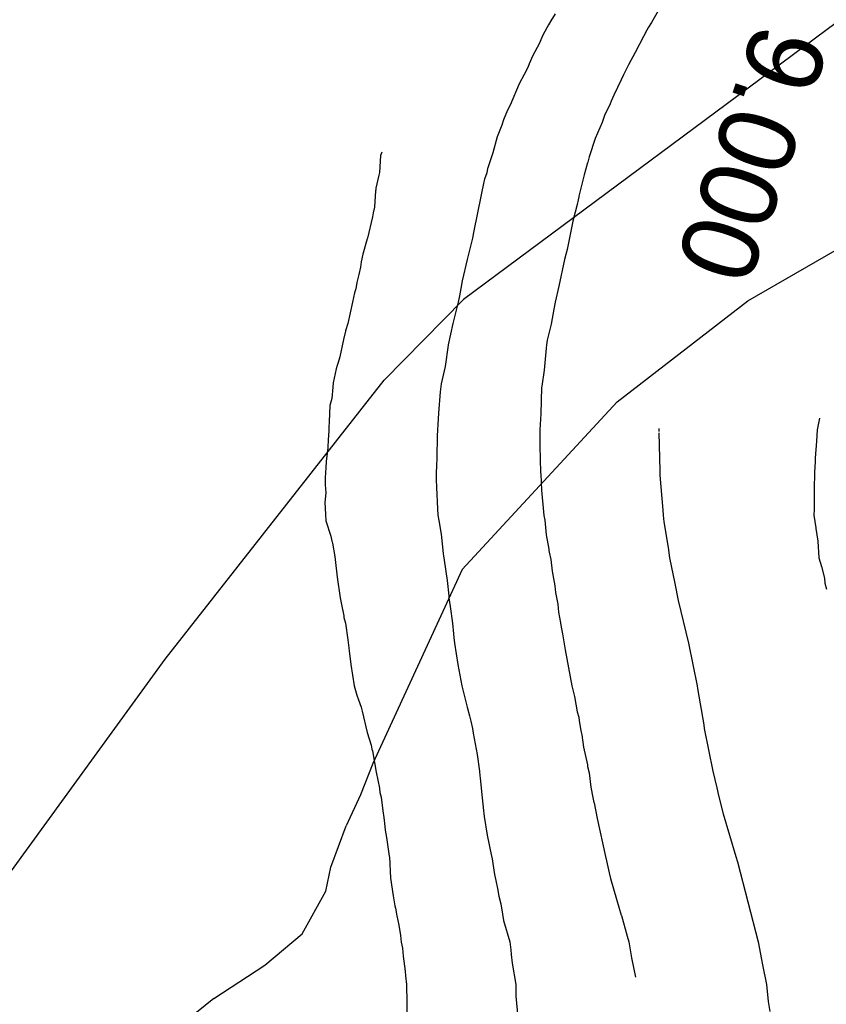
# Model space of a CAD drawing. Extents: x 158343 to 162498, y 431347 to 434500.
# Tile 183 of 220: x 159509 to 159528, y 434119 to 434142. Entities that reach past the tile are written whole.
import ezdxf

# ---------------------------------------------------------------- set-up
doc = ezdxf.new("R2010")
doc.units = 0
doc.header["$LTSCALE"] = 10
doc.header["$MEASUREMENT"] = 0
for name, color, linetype in [('000_arcering', 8, 'CONTINUOUS'), ('33_trappen en balustraden', 252, 'CONTINUOUS'), ('def. con-hoogtelijn (index)', 8, 'CONTINUOUS')]:
    doc.layers.add(name, color=color, linetype=linetype)
doc.styles.add('Style-WORKING', font='WORKING.shx')

# ---------------------------------------------------------------- blocks, each defined once
blk = doc.blocks.new('bestaande hoogtelijnen')
at = {"layer": 'def. con-hoogtelijn (index)'}
for p, q in [((-143.776, 76.199), (-144.133, 75.574)), ((-143.776, 76.199), (-144.133, 75.574)), ((-146.392, 75.773), (-146.489, 75.615)), ((-146.392, 75.773), (-146.489, 75.615)), ((-146.392, 75.773), (-146.489, 75.615)), ((-146.543, 75.519), (-146.667, 75.293)), ((-146.543, 75.519), (-146.667, 75.293)), ((-146.543, 75.519), (-146.667, 75.293)), ((-146.489, 75.615), (-146.543, 75.519)), ((-146.489, 75.615), (-146.543, 75.519)), ((-146.489, 75.615), (-146.543, 75.519)), ((-144.133, 75.574), (-144.199, 75.46)), ((-144.133, 75.574), (-144.199, 75.46)), ((-146.667, 75.293), (-146.698, 75.225)), ((-146.667, 75.293), (-146.698, 75.225)), ((-146.667, 75.293), (-146.698, 75.225)), ((-144.239, 75.394), (-144.322, 75.242)), ((-144.239, 75.394), (-144.322, 75.242)), ((-144.199, 75.46), (-144.239, 75.394)), ((-144.199, 75.46), (-144.239, 75.394)), ((-146.766, 75.072), (-146.911, 74.797)), ((-146.766, 75.072), (-146.911, 74.797)), ((-146.766, 75.072), (-146.911, 74.797)), ((-146.698, 75.225), (-146.766, 75.072)), ((-146.698, 75.225), (-146.766, 75.072)), ((-146.698, 75.225), (-146.766, 75.072)), ((-144.322, 75.242), (-144.516, 74.867)), ((-144.322, 75.242), (-144.516, 74.867)), ((-146.911, 74.797), (-146.995, 74.603)), ((-146.911, 74.797), (-146.995, 74.603)), ((-146.911, 74.797), (-146.995, 74.603)), ((-144.516, 74.867), (-144.667, 74.583)), ((-144.516, 74.867), (-144.667, 74.583)), ((-146.995, 74.603), (-147.033, 74.519)), ((-146.995, 74.603), (-147.033, 74.519)), ((-146.995, 74.603), (-147.033, 74.519)), ((-144.667, 74.583), (-144.732, 74.458)), ((-144.667, 74.583), (-144.732, 74.458)), ((-147.114, 74.353), (-147.231, 74.135)), ((-147.114, 74.353), (-147.231, 74.135)), ((-147.114, 74.353), (-147.231, 74.135)), ((-147.033, 74.519), (-147.114, 74.353)), ((-147.033, 74.519), (-147.114, 74.353)), ((-147.033, 74.519), (-147.114, 74.353)), ((-144.788, 74.343), (-144.839, 74.228)), ((-144.788, 74.343), (-144.839, 74.228)), ((-144.756, 74.408), (-144.788, 74.343)), ((-144.756, 74.408), (-144.788, 74.343)), ((-144.732, 74.458), (-144.756, 74.408)), ((-144.732, 74.458), (-144.756, 74.408)), ((-147.231, 74.135), (-147.446, 73.635)), ((-147.231, 74.135), (-147.446, 73.635)), ((-147.231, 74.135), (-147.446, 73.635)), ((-144.839, 74.228), (-145.013, 73.873)), ((-144.839, 74.228), (-145.013, 73.873)), ((-145.013, 73.873), (-145.075, 73.727)), ((-145.013, 73.873), (-145.075, 73.727)), ((-145.104, 73.664), (-145.234, 73.394)), ((-145.104, 73.664), (-145.234, 73.394)), ((-145.075, 73.727), (-145.104, 73.664)), ((-145.075, 73.727), (-145.104, 73.664)), ((-147.505, 73.519), (-147.602, 73.291)), ((-147.505, 73.519), (-147.602, 73.291)), ((-147.505, 73.519), (-147.602, 73.291)), ((-147.446, 73.635), (-147.505, 73.519)), ((-147.446, 73.635), (-147.505, 73.519)), ((-147.446, 73.635), (-147.505, 73.519)), ((-147.602, 73.291), (-147.638, 73.165)), ((-147.602, 73.291), (-147.638, 73.165)), ((-147.602, 73.291), (-147.638, 73.165)), ((-145.291, 73.226), (-145.452, 72.851)), ((-145.291, 73.226), (-145.452, 72.851)), ((-145.234, 73.394), (-145.291, 73.226)), ((-145.234, 73.394), (-145.291, 73.226)), ((-147.638, 73.165), (-147.75, 72.893)), ((-147.638, 73.165), (-147.75, 72.893)), ((-147.638, 73.165), (-147.75, 72.893)), ((-147.75, 72.893), (-147.854, 72.519)), ((-147.75, 72.893), (-147.854, 72.519)), ((-147.75, 72.893), (-147.854, 72.519)), ((-145.452, 72.851), (-145.589, 72.425)), ((-145.452, 72.851), (-145.589, 72.425)), ((-150.455, 72.532), (-150.482, 72.456)), ((-150.455, 72.532), (-150.482, 72.456)), ((-147.854, 72.519), (-147.969, 72.166)), ((-147.854, 72.519), (-147.969, 72.166)), ((-147.854, 72.519), (-147.969, 72.166)), ((-150.482, 72.456), (-150.507, 72.056)), ((-150.482, 72.456), (-150.507, 72.056)), ((-145.631, 72.283), (-145.709, 72.003)), ((-145.631, 72.283), (-145.709, 72.003)), ((-145.627, 72.299), (-145.631, 72.283)), ((-145.627, 72.299), (-145.631, 72.283)), ((-145.617, 72.33), (-145.627, 72.299)), ((-145.617, 72.33), (-145.627, 72.299)), ((-145.589, 72.425), (-145.617, 72.33)), ((-145.589, 72.425), (-145.617, 72.33)), ((-150.507, 72.056), (-150.52, 71.991)), ((-150.507, 72.056), (-150.52, 71.991)), ((-147.992, 72.047), (-148.044, 71.9)), ((-147.992, 72.047), (-148.044, 71.9)), ((-147.992, 72.047), (-148.044, 71.9)), ((-147.973, 72.147), (-147.992, 72.047)), ((-147.973, 72.147), (-147.992, 72.047)), ((-147.973, 72.147), (-147.992, 72.047)), ((-147.969, 72.166), (-147.973, 72.147)), ((-147.969, 72.166), (-147.973, 72.147)), ((-147.969, 72.166), (-147.973, 72.147)), ((-150.52, 71.991), (-150.589, 71.691)), ((-150.52, 71.991), (-150.589, 71.691)), ((-148.058, 71.834), (-148.126, 71.534)), ((-148.058, 71.834), (-148.126, 71.534)), ((-148.058, 71.834), (-148.126, 71.534)), ((-148.044, 71.9), (-148.058, 71.834)), ((-148.044, 71.9), (-148.058, 71.834)), ((-148.044, 71.9), (-148.058, 71.834)), ((-145.709, 72.003), (-145.833, 71.502)), ((-145.709, 72.003), (-145.833, 71.502)), ((-150.598, 71.625), (-150.626, 71.246)), ((-150.598, 71.625), (-150.626, 71.246)), ((-150.594, 71.653), (-150.598, 71.625)), ((-150.594, 71.653), (-150.598, 71.625)), ((-150.589, 71.691), (-150.594, 71.653)), ((-150.589, 71.691), (-150.594, 71.653)), ((-148.126, 71.534), (-148.303, 70.653)), ((-148.126, 71.534), (-148.303, 70.653)), ((-148.126, 71.534), (-148.303, 70.653)), ((-145.85, 71.413), (-145.875, 71.305)), ((-145.85, 71.413), (-145.875, 71.305)), ((-145.836, 71.488), (-145.85, 71.413)), ((-145.836, 71.488), (-145.85, 71.413)), ((-145.833, 71.502), (-145.836, 71.488)), ((-145.833, 71.502), (-145.836, 71.488)), ((-150.652, 71.111), (-150.667, 71.019)), ((-150.652, 71.111), (-150.667, 71.019)), ((-150.626, 71.246), (-150.652, 71.111)), ((-150.626, 71.246), (-150.652, 71.111)), ((-145.92, 71.126), (-145.977, 70.915)), ((-145.92, 71.126), (-145.977, 70.915)), ((-145.875, 71.305), (-145.92, 71.126)), ((-145.875, 71.305), (-145.92, 71.126)), ((-150.667, 71.019), (-150.788, 70.519)), ((-150.667, 71.019), (-150.788, 70.519)), ((-145.977, 70.915), (-146.11, 70.254)), ((-145.977, 70.915), (-146.11, 70.254)), ((-148.303, 70.653), (-148.329, 70.519)), ((-148.303, 70.653), (-148.329, 70.519)), ((-148.303, 70.653), (-148.329, 70.519)), ((-150.792, 70.5), (-150.897, 70.143)), ((-150.792, 70.5), (-150.897, 70.143)), ((-150.788, 70.519), (-150.792, 70.5)), ((-150.788, 70.519), (-150.792, 70.5)), ((-148.329, 70.519), (-148.45, 70.019)), ((-148.329, 70.519), (-148.45, 70.019)), ((-148.329, 70.519), (-148.45, 70.019)), ((-146.11, 70.254), (-146.167, 70.019)), ((-146.11, 70.254), (-146.167, 70.019)), ((-150.935, 69.962), (-150.955, 69.837)), ((-150.935, 69.962), (-150.955, 69.837)), ((-150.897, 70.143), (-150.935, 69.962)), ((-150.897, 70.143), (-150.935, 69.962)), ((-148.45, 70.019), (-148.565, 69.519)), ((-148.45, 70.019), (-148.565, 69.519)), ((-148.45, 70.019), (-148.565, 69.519)), ((-146.167, 70.019), (-146.305, 69.394)), ((-146.167, 70.019), (-146.305, 69.394)), ((-150.955, 69.837), (-150.988, 69.667)), ((-150.955, 69.837), (-150.988, 69.667)), ((-150.988, 69.667), (-151.034, 69.477)), ((-150.988, 69.667), (-151.034, 69.477)), ((-148.565, 69.519), (-148.602, 69.337)), ((-148.565, 69.519), (-148.602, 69.337)), ((-148.565, 69.519), (-148.602, 69.337)), ((-151.064, 69.329), (-151.092, 69.237)), ((-151.064, 69.329), (-151.092, 69.237)), ((-151.034, 69.477), (-151.064, 69.329)), ((-151.034, 69.477), (-151.064, 69.329)), ((-148.602, 69.337), (-148.635, 69.167)), ((-148.602, 69.337), (-148.635, 69.167)), ((-148.602, 69.337), (-148.635, 69.167)), ((-146.305, 69.394), (-146.391, 69.019)), ((-146.305, 69.394), (-146.391, 69.019)), ((-151.092, 69.237), (-151.136, 69.019)), ((-151.092, 69.237), (-151.136, 69.019)), ((-148.635, 69.167), (-148.665, 69.019)), ((-148.635, 69.167), (-148.665, 69.019)), ((-148.635, 69.167), (-148.665, 69.019)), ((-151.136, 69.019), (-151.245, 68.519)), ((-151.136, 69.019), (-151.245, 68.519)), ((-148.665, 69.019), (-148.787, 68.519)), ((-148.665, 69.019), (-148.787, 68.519)), ((-148.665, 69.019), (-148.787, 68.519)), ((-146.418, 68.851), (-146.481, 68.498)), ((-146.418, 68.851), (-146.481, 68.498)), ((-146.391, 69.019), (-146.418, 68.851)), ((-146.391, 69.019), (-146.418, 68.851)), ((-151.307, 68.334), (-151.35, 68.144)), ((-151.307, 68.334), (-151.35, 68.144)), ((-151.306, 68.342), (-151.307, 68.334)), ((-151.306, 68.342), (-151.307, 68.334)), ((-151.245, 68.519), (-151.306, 68.342)), ((-151.245, 68.519), (-151.306, 68.342)), ((-148.787, 68.519), (-148.896, 68.019)), ((-148.787, 68.519), (-148.896, 68.019)), ((-148.787, 68.519), (-148.896, 68.019)), ((-146.481, 68.498), (-146.573, 68.123)), ((-146.481, 68.498), (-146.573, 68.123)), ((-151.35, 68.144), (-151.437, 67.732)), ((-151.35, 68.144), (-151.437, 67.732)), ((-146.573, 68.123), (-146.59, 68.019)), ((-146.573, 68.123), (-146.59, 68.019)), ((-148.897, 68.01), (-148.971, 67.51)), ((-148.897, 68.01), (-148.971, 67.51)), ((-148.897, 68.01), (-148.971, 67.51)), ((-148.896, 68.019), (-148.897, 68.01)), ((-148.896, 68.019), (-148.897, 68.01)), ((-148.896, 68.019), (-148.897, 68.01)), ((-146.597, 67.938), (-146.648, 67.423)), ((-146.597, 67.938), (-146.648, 67.423)), ((-146.59, 68.019), (-146.597, 67.938)), ((-146.59, 68.019), (-146.597, 67.938)), ((-151.437, 67.732), (-151.476, 67.598)), ((-151.437, 67.732), (-151.476, 67.598)), ((-151.522, 67.449), (-151.592, 67.127)), ((-151.522, 67.449), (-151.592, 67.127)), ((-151.502, 67.529), (-151.522, 67.449)), ((-151.502, 67.529), (-151.522, 67.449)), ((-151.476, 67.598), (-151.502, 67.529)), ((-151.476, 67.598), (-151.502, 67.529)), ((-148.971, 67.51), (-149.059, 67.098)), ((-148.971, 67.51), (-149.059, 67.098)), ((-148.971, 67.51), (-149.059, 67.098)), ((-146.648, 67.423), (-146.704, 67.048)), ((-146.648, 67.423), (-146.704, 67.048)), ((-151.598, 67.021), (-151.62, 66.755)), ((-151.598, 67.021), (-151.62, 66.755)), ((-151.592, 67.127), (-151.598, 67.021)), ((-151.592, 67.127), (-151.598, 67.021)), ((-149.059, 67.098), (-149.085, 66.913)), ((-149.059, 67.098), (-149.085, 66.913)), ((-149.059, 67.098), (-149.085, 66.913)), ((-146.706, 67.019), (-146.724, 66.394)), ((-146.706, 67.019), (-146.724, 66.394)), ((-146.704, 67.048), (-146.706, 67.019)), ((-146.704, 67.048), (-146.706, 67.019)), ((-151.62, 66.755), (-151.672, 66.595)), ((-151.62, 66.755), (-151.672, 66.595)), ((-149.085, 66.913), (-149.12, 66.413)), ((-149.085, 66.913), (-149.12, 66.413)), ((-149.085, 66.913), (-149.12, 66.413)), ((-151.672, 66.595), (-151.685, 66.211)), ((-151.672, 66.595), (-151.685, 66.211)), ((-149.12, 66.413), (-149.142, 66.147)), ((-149.12, 66.413), (-149.142, 66.147)), ((-149.12, 66.413), (-149.142, 66.147)), ((-146.724, 66.394), (-146.75, 66.019)), ((-146.724, 66.394), (-146.75, 66.019)), ((-140.195, 66.293), (-140.252, 66.019)), ((-140.195, 66.293), (-140.252, 66.019)), ((-140.194, 66.299), (-140.195, 66.293)), ((-140.194, 66.299), (-140.195, 66.293)), ((-151.691, 66.084), (-151.695, 66.019)), ((-151.691, 66.084), (-151.695, 66.019)), ((-151.685, 66.211), (-151.691, 66.084)), ((-151.685, 66.211), (-151.691, 66.084)), ((-149.142, 66.147), (-149.149, 66.019)), ((-149.142, 66.147), (-149.149, 66.019)), ((-149.142, 66.147), (-149.149, 66.019)), ((-143.959, 66.052), (-143.96, 65.987)), ((-143.959, 66.052), (-143.96, 65.987)), ((-143.959, 66.052), (-143.96, 65.987)), ((-151.71, 65.8), (-151.72, 65.599)), ((-151.71, 65.8), (-151.72, 65.599)), ((-151.704, 65.874), (-151.71, 65.8)), ((-151.704, 65.874), (-151.71, 65.8)), ((-151.695, 66.019), (-151.704, 65.874)), ((-151.695, 66.019), (-151.704, 65.874)), ((-149.158, 65.874), (-149.161, 65.374)), ((-149.158, 65.874), (-149.161, 65.374)), ((-149.158, 65.874), (-149.161, 65.374)), ((-149.149, 66.019), (-149.158, 65.874)), ((-149.149, 66.019), (-149.158, 65.874)), ((-149.149, 66.019), (-149.158, 65.874)), ((-146.75, 66.019), (-146.752, 65.644)), ((-146.75, 66.019), (-146.752, 65.644)), ((-143.96, 65.955), (-143.94, 65.071)), ((-143.96, 65.955), (-143.94, 65.071)), ((-143.96, 65.955), (-143.94, 65.071)), ((-140.252, 66.019), (-140.265, 65.754)), ((-140.252, 66.019), (-140.265, 65.754)), ((-151.72, 65.599), (-151.756, 65.283)), ((-151.72, 65.599), (-151.756, 65.283)), ((-146.752, 65.644), (-146.731, 65.019)), ((-146.752, 65.644), (-146.731, 65.019)), ((-140.265, 65.754), (-140.293, 65.362)), ((-140.265, 65.754), (-140.293, 65.362)), ((-149.161, 65.374), (-149.171, 65.173)), ((-149.161, 65.374), (-149.171, 65.173)), ((-149.161, 65.374), (-149.171, 65.173)), ((-140.293, 65.362), (-140.295, 65.281)), ((-140.293, 65.362), (-140.295, 65.281)), ((-151.767, 65.128), (-151.775, 65.019)), ((-151.767, 65.128), (-151.775, 65.019)), ((-151.756, 65.283), (-151.767, 65.128)), ((-151.756, 65.283), (-151.767, 65.128)), ((-149.171, 65.173), (-149.181, 65.019)), ((-149.171, 65.173), (-149.181, 65.019)), ((-149.171, 65.173), (-149.181, 65.019)), ((-140.295, 65.281), (-140.308, 65.019)), ((-140.295, 65.281), (-140.308, 65.019)), ((-151.775, 65.019), (-151.782, 64.894)), ((-151.775, 65.019), (-151.782, 64.894)), ((-151.782, 64.894), (-151.777, 64.734)), ((-151.782, 64.894), (-151.777, 64.734)), ((-149.181, 65.019), (-149.176, 64.859)), ((-149.181, 65.019), (-149.176, 64.859)), ((-149.181, 65.019), (-149.176, 64.859)), ((-146.731, 65.019), (-146.727, 64.986)), ((-146.731, 65.019), (-146.727, 64.986)), ((-146.727, 64.986), (-146.711, 64.611)), ((-146.727, 64.986), (-146.711, 64.611)), ((-143.94, 65.071), (-143.936, 64.963)), ((-143.94, 65.071), (-143.936, 64.963)), ((-143.94, 65.071), (-143.936, 64.963)), ((-143.94, 65.071), (-143.94, 65.019)), ((-143.94, 65.071), (-143.94, 65.019)), ((-143.94, 65.071), (-143.94, 65.019)), ((-143.94, 65.019), (-143.936, 64.963)), ((-143.94, 65.019), (-143.936, 64.963)), ((-143.94, 65.019), (-143.936, 64.963)), ((-143.936, 64.963), (-143.869, 64.142)), ((-143.936, 64.963), (-143.869, 64.142)), ((-143.936, 64.963), (-143.869, 64.142)), ((-140.314, 64.882), (-140.321, 64.772)), ((-140.314, 64.882), (-140.321, 64.772)), ((-140.308, 65.019), (-140.314, 64.882)), ((-140.308, 65.019), (-140.314, 64.882)), ((-151.777, 64.734), (-151.767, 64.544)), ((-151.777, 64.734), (-151.767, 64.544)), ((-149.176, 64.859), (-149.167, 64.669)), ((-149.176, 64.859), (-149.167, 64.669)), ((-149.176, 64.859), (-149.167, 64.669)), ((-149.167, 64.669), (-149.145, 64.169)), ((-149.167, 64.669), (-149.145, 64.169)), ((-149.167, 64.669), (-149.145, 64.169)), ((-140.321, 64.772), (-140.321, 64.163)), ((-140.321, 64.772), (-140.321, 64.163)), ((-151.767, 64.544), (-151.789, 64.316)), ((-151.767, 64.544), (-151.789, 64.316)), ((-146.711, 64.611), (-146.662, 64.1)), ((-146.711, 64.611), (-146.662, 64.1)), ((-151.789, 64.316), (-151.769, 64.042)), ((-151.789, 64.316), (-151.769, 64.042)), ((-151.769, 64.042), (-151.764, 63.892)), ((-151.769, 64.042), (-151.764, 63.892)), ((-149.145, 64.169), (-149.14, 64.019)), ((-149.145, 64.169), (-149.14, 64.019)), ((-149.145, 64.169), (-149.14, 64.019)), ((-149.14, 64.019), (-149.114, 63.899)), ((-149.14, 64.019), (-149.114, 63.899)), ((-149.14, 64.019), (-149.114, 63.899)), ((-146.662, 64.1), (-146.662, 64.099)), ((-146.662, 64.1), (-146.662, 64.099)), ((-146.662, 64.099), (-146.653, 64.017)), ((-146.662, 64.099), (-146.653, 64.017)), ((-146.653, 64.017), (-146.63, 63.903)), ((-146.653, 64.017), (-146.63, 63.903)), ((-143.869, 64.142), (-143.861, 64.019)), ((-143.869, 64.142), (-143.861, 64.019)), ((-143.869, 64.142), (-143.861, 64.019)), ((-143.861, 64.019), (-143.839, 63.865)), ((-143.861, 64.019), (-143.839, 63.865)), ((-143.861, 64.019), (-143.839, 63.865)), ((-140.321, 64.163), (-140.327, 64.019)), ((-140.321, 64.163), (-140.327, 64.019)), ((-140.327, 64.019), (-140.28, 63.722)), ((-140.327, 64.019), (-140.28, 63.722)), ((-151.764, 63.892), (-151.648, 63.529)), ((-151.764, 63.892), (-151.648, 63.529)), ((-149.114, 63.899), (-149.114, 63.897)), ((-149.114, 63.899), (-149.114, 63.897)), ((-149.114, 63.899), (-149.114, 63.897)), ((-149.114, 63.897), (-149.058, 63.58)), ((-149.114, 63.897), (-149.058, 63.58)), ((-149.114, 63.897), (-149.058, 63.58)), ((-146.63, 63.903), (-146.6, 63.559)), ((-146.63, 63.903), (-146.6, 63.559)), ((-143.839, 63.865), (-143.744, 63.266)), ((-143.839, 63.865), (-143.744, 63.266)), ((-143.839, 63.865), (-143.744, 63.266)), ((-140.28, 63.722), (-140.278, 63.709)), ((-140.28, 63.722), (-140.278, 63.709)), ((-151.648, 63.529), (-151.622, 63.41)), ((-151.648, 63.529), (-151.622, 63.41)), ((-149.058, 63.58), (-149.017, 63.12)), ((-149.058, 63.58), (-149.017, 63.12)), ((-149.058, 63.58), (-149.017, 63.12)), ((-146.6, 63.559), (-146.538, 63.223)), ((-146.6, 63.559), (-146.538, 63.223)), ((-140.278, 63.709), (-140.232, 63.41)), ((-140.278, 63.709), (-140.232, 63.41)), ((-151.622, 63.41), (-151.619, 63.399)), ((-151.622, 63.41), (-151.619, 63.399)), ((-151.619, 63.399), (-151.611, 63.366)), ((-151.619, 63.399), (-151.611, 63.366)), ((-151.611, 63.366), (-151.555, 63.049)), ((-151.611, 63.366), (-151.555, 63.049)), ((-143.744, 63.266), (-143.709, 63.019)), ((-143.744, 63.266), (-143.709, 63.019)), ((-143.744, 63.266), (-143.709, 63.019)), ((-140.232, 63.41), (-140.209, 63.019)), ((-140.232, 63.41), (-140.209, 63.019)), ((-151.555, 63.049), (-151.543, 62.985)), ((-151.555, 63.049), (-151.543, 62.985)), ((-149.017, 63.12), (-149.004, 63.057)), ((-149.017, 63.12), (-149.004, 63.057)), ((-149.017, 63.12), (-149.004, 63.057)), ((-149.004, 63.057), (-149, 63.019)), ((-149.004, 63.057), (-149, 63.019)), ((-149.004, 63.057), (-149, 63.019)), ((-146.538, 63.223), (-146.535, 63.194)), ((-146.538, 63.223), (-146.535, 63.194)), ((-146.535, 63.194), (-146.53, 63.158)), ((-146.535, 63.194), (-146.53, 63.158)), ((-146.53, 63.158), (-146.493, 62.982)), ((-146.53, 63.158), (-146.493, 62.982)), ((-151.543, 62.985), (-151.496, 62.565)), ((-151.543, 62.985), (-151.496, 62.565)), ((-149, 63.019), (-148.994, 62.97)), ((-149, 63.019), (-148.994, 62.97)), ((-149, 63.019), (-148.994, 62.97)), ((-148.994, 62.97), (-148.924, 62.49)), ((-148.994, 62.97), (-148.924, 62.49)), ((-148.994, 62.97), (-148.924, 62.49)), ((-146.493, 62.982), (-146.463, 62.71)), ((-146.493, 62.982), (-146.463, 62.71)), ((-143.709, 63.019), (-143.588, 62.423)), ((-143.709, 63.019), (-143.588, 62.423)), ((-143.709, 63.019), (-143.588, 62.423)), ((-140.209, 63.019), (-140.146, 62.818)), ((-140.209, 63.019), (-140.146, 62.818)), ((-140.146, 62.818), (-140.079, 62.544)), ((-140.146, 62.818), (-140.079, 62.544)), ((-151.496, 62.565), (-151.425, 62.085)), ((-151.496, 62.565), (-151.425, 62.085)), ((-146.463, 62.71), (-146.414, 62.448)), ((-146.463, 62.71), (-146.414, 62.448)), ((-148.924, 62.49), (-148.884, 62.127)), ((-148.924, 62.49), (-148.884, 62.127)), ((-148.924, 62.49), (-148.884, 62.127)), ((-146.414, 62.448), (-146.399, 62.362)), ((-146.414, 62.448), (-146.399, 62.362)), ((-146.399, 62.362), (-146.38, 62.211)), ((-146.399, 62.362), (-146.38, 62.211)), ((-143.588, 62.423), (-143.503, 62.019)), ((-143.588, 62.423), (-143.503, 62.019)), ((-143.588, 62.423), (-143.503, 62.019)), ((-140.079, 62.544), (-140.071, 62.424)), ((-140.079, 62.544), (-140.071, 62.424)), ((-140.071, 62.424), (-140.033, 62.29)), ((-140.071, 62.424), (-140.033, 62.29)), ((-148.884, 62.127), (-148.878, 62.081)), ((-148.884, 62.127), (-148.878, 62.081)), ((-148.884, 62.127), (-148.878, 62.081)), ((-146.38, 62.211), (-146.327, 61.934)), ((-146.38, 62.211), (-146.327, 61.934)), ((-151.425, 62.085), (-151.402, 61.968)), ((-151.425, 62.085), (-151.402, 61.968)), ((-151.402, 61.968), (-151.346, 61.664)), ((-151.402, 61.968), (-151.346, 61.664)), ((-148.878, 62.081), (-148.854, 61.88)), ((-148.878, 62.081), (-148.854, 61.88)), ((-148.878, 62.081), (-148.854, 61.88)), ((-148.854, 61.88), (-148.799, 61.486)), ((-148.854, 61.88), (-148.799, 61.486)), ((-148.854, 61.88), (-148.799, 61.486)), ((-146.327, 61.934), (-146.309, 61.747)), ((-146.327, 61.934), (-146.309, 61.747)), ((-143.503, 62.019), (-143.264, 61.019)), ((-143.503, 62.019), (-143.264, 61.019)), ((-143.503, 62.019), (-143.264, 61.019)), ((-151.346, 61.664), (-151.34, 61.619)), ((-151.346, 61.664), (-151.34, 61.619)), ((-146.309, 61.747), (-146.264, 61.497)), ((-146.309, 61.747), (-146.264, 61.497)), ((-151.34, 61.619), (-151.303, 61.493)), ((-151.34, 61.619), (-151.303, 61.493)), ((-151.303, 61.493), (-151.248, 61.099)), ((-151.303, 61.493), (-151.248, 61.099)), ((-148.799, 61.486), (-148.774, 61.236)), ((-148.799, 61.486), (-148.774, 61.236)), ((-148.799, 61.486), (-148.774, 61.236)), ((-146.264, 61.497), (-146.251, 61.394)), ((-146.264, 61.497), (-146.251, 61.394)), ((-148.774, 61.236), (-148.764, 61.156)), ((-148.774, 61.236), (-148.764, 61.156)), ((-148.774, 61.236), (-148.764, 61.156)), ((-146.251, 61.394), (-146.221, 61.238)), ((-146.251, 61.394), (-146.221, 61.238)), ((-146.221, 61.238), (-146.152, 60.863)), ((-146.221, 61.238), (-146.152, 60.863)), ((-151.248, 61.099), (-151.225, 60.912)), ((-151.248, 61.099), (-151.225, 60.912)), ((-148.764, 61.156), (-148.748, 61.019)), ((-148.764, 61.156), (-148.748, 61.019)), ((-148.764, 61.156), (-148.748, 61.019)), ((-148.748, 61.019), (-148.668, 60.519)), ((-148.748, 61.019), (-148.668, 60.519)), ((-148.748, 61.019), (-148.668, 60.519)), ((-143.264, 61.019), (-143.064, 60.019)), ((-143.264, 61.019), (-143.064, 60.019)), ((-143.264, 61.019), (-143.064, 60.019)), ((-151.225, 60.912), (-151.215, 60.832)), ((-151.225, 60.912), (-151.215, 60.832)), ((-151.215, 60.832), (-151.203, 60.718)), ((-151.215, 60.832), (-151.203, 60.718)), ((-151.203, 60.718), (-151.177, 60.519)), ((-151.203, 60.718), (-151.177, 60.519)), ((-146.152, 60.863), (-146.001, 60.019)), ((-146.152, 60.863), (-146.001, 60.019)), ((-151.177, 60.519), (-151.097, 60.019)), ((-151.177, 60.519), (-151.097, 60.019)), ((-148.668, 60.519), (-148.576, 60.019)), ((-148.668, 60.519), (-148.576, 60.019)), ((-148.668, 60.519), (-148.576, 60.019)), ((-151.097, 60.019), (-151.039, 59.801)), ((-151.097, 60.019), (-151.039, 59.801)), ((-151.039, 59.801), (-150.996, 59.693)), ((-151.039, 59.801), (-150.996, 59.693)), ((-148.576, 60.019), (-148.453, 59.519)), ((-148.576, 60.019), (-148.453, 59.519)), ((-148.576, 60.019), (-148.453, 59.519)), ((-146.001, 60.019), (-145.961, 59.867)), ((-146.001, 60.019), (-145.961, 59.867)), ((-145.961, 59.867), (-145.938, 59.772)), ((-145.961, 59.867), (-145.938, 59.772)), ((-143.064, 60.019), (-143.052, 59.958)), ((-143.064, 60.019), (-143.052, 59.958)), ((-143.064, 60.019), (-143.052, 59.958)), ((-143.052, 59.958), (-142.907, 59.103)), ((-143.052, 59.958), (-142.907, 59.103)), ((-143.052, 59.958), (-142.907, 59.103)), ((-150.996, 59.693), (-150.939, 59.519)), ((-150.996, 59.693), (-150.939, 59.519)), ((-145.938, 59.772), (-145.87, 59.414)), ((-145.938, 59.772), (-145.87, 59.414)), ((-150.939, 59.519), (-150.916, 59.425)), ((-150.939, 59.519), (-150.916, 59.425)), ((-150.916, 59.425), (-150.792, 58.925)), ((-150.916, 59.425), (-150.792, 58.925)), ((-148.453, 59.519), (-148.399, 59.317)), ((-148.453, 59.519), (-148.399, 59.317)), ((-148.453, 59.519), (-148.399, 59.317)), ((-145.87, 59.414), (-145.837, 59.286)), ((-145.87, 59.414), (-145.837, 59.286)), ((-148.399, 59.317), (-148.369, 59.19)), ((-148.399, 59.317), (-148.369, 59.19)), ((-148.399, 59.317), (-148.369, 59.19)), ((-148.369, 59.19), (-148.325, 59.019)), ((-148.369, 59.19), (-148.325, 59.019)), ((-148.369, 59.19), (-148.325, 59.019)), ((-145.837, 59.286), (-145.825, 59.203)), ((-145.837, 59.286), (-145.825, 59.203)), ((-145.825, 59.203), (-145.786, 58.975)), ((-145.825, 59.203), (-145.786, 58.975)), ((-142.907, 59.103), (-142.894, 59.019)), ((-142.907, 59.103), (-142.894, 59.019)), ((-142.907, 59.103), (-142.894, 59.019)), ((-150.792, 58.925), (-150.698, 58.628)), ((-150.792, 58.925), (-150.698, 58.628)), ((-148.325, 59.019), (-148.309, 58.908)), ((-148.325, 59.019), (-148.309, 58.908)), ((-148.325, 59.019), (-148.309, 58.908)), ((-148.309, 58.908), (-148.22, 58.408)), ((-148.309, 58.908), (-148.22, 58.408)), ((-148.309, 58.908), (-148.22, 58.408)), ((-145.786, 58.975), (-145.778, 58.936)), ((-145.786, 58.975), (-145.778, 58.936)), ((-145.778, 58.936), (-145.763, 58.874)), ((-145.778, 58.936), (-145.763, 58.874)), ((-145.763, 58.874), (-145.722, 58.582)), ((-145.763, 58.874), (-145.722, 58.582)), ((-142.894, 59.019), (-142.698, 58.019)), ((-142.894, 59.019), (-142.698, 58.019)), ((-142.894, 59.019), (-142.698, 58.019)), ((-150.698, 58.628), (-150.683, 58.534)), ((-150.698, 58.628), (-150.683, 58.534)), ((-150.683, 58.534), (-150.674, 58.495)), ((-150.683, 58.534), (-150.674, 58.495)), ((-150.674, 58.495), (-150.586, 57.995)), ((-150.674, 58.495), (-150.586, 57.995)), ((-148.22, 58.408), (-148.166, 58.019)), ((-148.22, 58.408), (-148.166, 58.019)), ((-148.22, 58.408), (-148.166, 58.019)), ((-145.722, 58.582), (-145.633, 58.17)), ((-145.722, 58.582), (-145.633, 58.17)), ((-150.586, 57.995), (-150.507, 57.621)), ((-150.586, 57.995), (-150.507, 57.621)), ((-148.166, 58.019), (-148.153, 57.913)), ((-148.166, 58.019), (-148.153, 57.913)), ((-148.166, 58.019), (-148.153, 57.913)), ((-145.633, 58.17), (-145.63, 58.131)), ((-145.633, 58.17), (-145.63, 58.131)), ((-145.63, 58.131), (-145.591, 57.98)), ((-145.63, 58.131), (-145.591, 57.98)), ((-145.591, 57.98), (-145.554, 57.645)), ((-145.591, 57.98), (-145.554, 57.645)), ((-142.698, 58.019), (-142.604, 57.631)), ((-142.698, 58.019), (-142.604, 57.631)), ((-142.698, 58.019), (-142.604, 57.631)), ((-148.153, 57.913), (-148.149, 57.862)), ((-148.153, 57.913), (-148.149, 57.862)), ((-148.153, 57.913), (-148.149, 57.862)), ((-148.149, 57.862), (-148.117, 57.541)), ((-148.149, 57.862), (-148.117, 57.541)), ((-148.149, 57.862), (-148.117, 57.541)), ((-150.507, 57.621), (-150.495, 57.516)), ((-150.507, 57.621), (-150.495, 57.516)), ((-150.495, 57.516), (-150.464, 57.413)), ((-150.495, 57.516), (-150.464, 57.413)), ((-148.117, 57.541), (-148.067, 57.094)), ((-148.117, 57.541), (-148.067, 57.094)), ((-148.117, 57.541), (-148.067, 57.094)), ((-145.554, 57.645), (-145.504, 57.406)), ((-145.554, 57.645), (-145.504, 57.406)), ((-142.604, 57.631), (-142.562, 57.448)), ((-142.604, 57.631), (-142.562, 57.448)), ((-142.604, 57.631), (-142.562, 57.448)), ((-150.464, 57.413), (-150.432, 57.092)), ((-150.464, 57.413), (-150.432, 57.092)), ((-145.504, 57.406), (-145.48, 57.282)), ((-145.504, 57.406), (-145.48, 57.282)), ((-145.48, 57.282), (-145.479, 57.276)), ((-145.48, 57.282), (-145.479, 57.276)), ((-145.479, 57.276), (-145.402, 56.906)), ((-145.479, 57.276), (-145.402, 56.906)), ((-142.562, 57.448), (-142.455, 57.019)), ((-142.562, 57.448), (-142.455, 57.019)), ((-142.562, 57.448), (-142.455, 57.019)), ((-150.432, 57.092), (-150.408, 56.934)), ((-150.432, 57.092), (-150.408, 56.934)), ((-148.067, 57.094), (-148.058, 57.02)), ((-148.067, 57.094), (-148.058, 57.02)), ((-148.067, 57.094), (-148.058, 57.02)), ((-150.408, 56.934), (-150.399, 56.861)), ((-150.408, 56.934), (-150.399, 56.861)), ((-150.399, 56.861), (-150.392, 56.803)), ((-150.399, 56.861), (-150.392, 56.803)), ((-150.392, 56.803), (-150.371, 56.64)), ((-150.392, 56.803), (-150.371, 56.64)), ((-148.058, 57.02), (-148.051, 56.962)), ((-148.058, 57.02), (-148.051, 56.962)), ((-148.058, 57.02), (-148.051, 56.962)), ((-148.051, 56.962), (-148.051, 56.96)), ((-148.051, 56.962), (-148.051, 56.96)), ((-148.051, 56.962), (-148.051, 56.96)), ((-148.051, 56.96), (-148.05, 56.954)), ((-148.051, 56.96), (-148.05, 56.954)), ((-148.051, 56.96), (-148.05, 56.954)), ((-148.05, 56.954), (-147.984, 56.52)), ((-148.05, 56.954), (-147.984, 56.52)), ((-148.05, 56.954), (-147.984, 56.52)), ((-145.402, 56.906), (-145.213, 56.019)), ((-145.402, 56.906), (-145.213, 56.019)), ((-142.455, 57.019), (-142.153, 56.019)), ((-142.455, 57.019), (-142.153, 56.019)), ((-142.455, 57.019), (-142.153, 56.019)), ((-150.371, 56.64), (-150.342, 56.461)), ((-150.371, 56.64), (-150.342, 56.461)), ((-150.342, 56.461), (-150.276, 56.026)), ((-150.342, 56.461), (-150.276, 56.026)), ((-147.984, 56.52), (-147.881, 56.026)), ((-147.984, 56.52), (-147.881, 56.026)), ((-147.984, 56.52), (-147.881, 56.026)), ((-150.276, 56.026), (-150.273, 56.008)), ((-150.276, 56.026), (-150.273, 56.008)), ((-150.273, 56.008), (-150.25, 55.508)), ((-150.273, 56.008), (-150.25, 55.508)), ((-147.881, 56.026), (-147.877, 56.008)), ((-147.881, 56.026), (-147.877, 56.008)), ((-147.881, 56.026), (-147.877, 56.008)), ((-147.877, 56.008), (-147.813, 55.594)), ((-147.877, 56.008), (-147.813, 55.594)), ((-147.877, 56.008), (-147.813, 55.594)), ((-145.213, 56.019), (-145.189, 55.917)), ((-145.213, 56.019), (-145.189, 55.917)), ((-145.189, 55.917), (-145.158, 55.776)), ((-145.189, 55.917), (-145.158, 55.776)), ((-142.153, 56.019), (-142.118, 55.892)), ((-142.153, 56.019), (-142.118, 55.892)), ((-142.153, 56.019), (-142.118, 55.892)), ((-142.118, 55.892), (-141.635, 54.019)), ((-142.118, 55.892), (-141.635, 54.019)), ((-142.118, 55.892), (-141.635, 54.019)), ((-145.158, 55.776), (-145.122, 55.639)), ((-145.158, 55.776), (-145.122, 55.639)), ((-145.122, 55.639), (-145.09, 55.506)), ((-145.122, 55.639), (-145.09, 55.506)), ((-150.25, 55.508), (-150.186, 55.094)), ((-150.25, 55.508), (-150.186, 55.094)), ((-147.813, 55.594), (-147.781, 55.459)), ((-147.813, 55.594), (-147.781, 55.459)), ((-147.813, 55.594), (-147.781, 55.459)), ((-147.781, 55.459), (-147.74, 55.271)), ((-147.781, 55.459), (-147.74, 55.271)), ((-147.781, 55.459), (-147.74, 55.271)), ((-145.09, 55.506), (-144.954, 55.017)), ((-145.09, 55.506), (-144.954, 55.017)), ((-147.74, 55.271), (-147.708, 55.089)), ((-147.74, 55.271), (-147.708, 55.089)), ((-147.74, 55.271), (-147.708, 55.089)), ((-150.186, 55.094), (-150.144, 54.866)), ((-150.186, 55.094), (-150.144, 54.866)), ((-147.708, 55.089), (-147.665, 54.912)), ((-147.708, 55.089), (-147.665, 54.912)), ((-147.708, 55.089), (-147.665, 54.912)), ((-144.954, 55.017), (-144.839, 54.642)), ((-144.954, 55.017), (-144.839, 54.642)), ((-150.144, 54.866), (-150.129, 54.806)), ((-150.144, 54.866), (-150.129, 54.806)), ((-150.129, 54.806), (-150.097, 54.624)), ((-150.129, 54.806), (-150.097, 54.624)), ((-147.665, 54.912), (-147.627, 54.664)), ((-147.665, 54.912), (-147.627, 54.664)), ((-147.665, 54.912), (-147.627, 54.664)), ((-150.097, 54.624), (-150.053, 54.412)), ((-150.097, 54.624), (-150.053, 54.412)), ((-147.627, 54.664), (-147.601, 54.519)), ((-147.627, 54.664), (-147.601, 54.519)), ((-147.627, 54.664), (-147.601, 54.519)), ((-147.601, 54.519), (-147.449, 54.019)), ((-147.601, 54.519), (-147.449, 54.019)), ((-147.601, 54.519), (-147.449, 54.019)), ((-144.839, 54.642), (-144.837, 54.635)), ((-144.839, 54.642), (-144.837, 54.635)), ((-144.837, 54.635), (-144.704, 54.152)), ((-144.837, 54.635), (-144.704, 54.152)), ((-150.053, 54.412), (-150.015, 54.164)), ((-150.053, 54.412), (-150.015, 54.164)), ((-150.015, 54.164), (-149.997, 54.013)), ((-150.015, 54.164), (-149.997, 54.013)), ((-144.704, 54.152), (-144.662, 54.019)), ((-144.704, 54.152), (-144.662, 54.019)), ((-149.997, 54.013), (-149.971, 53.869)), ((-149.997, 54.013), (-149.971, 53.869)), ((-149.971, 53.869), (-149.952, 53.679)), ((-149.971, 53.869), (-149.952, 53.679)), ((-147.449, 54.019), (-147.429, 53.829)), ((-147.449, 54.019), (-147.429, 53.829)), ((-147.449, 54.019), (-147.429, 53.829)), ((-147.429, 53.829), (-147.42, 53.718)), ((-147.429, 53.829), (-147.42, 53.718)), ((-147.429, 53.829), (-147.42, 53.718)), ((-144.662, 54.019), (-144.598, 53.644)), ((-144.662, 54.019), (-144.598, 53.644)), ((-141.635, 54.019), (-141.528, 53.482)), ((-141.635, 54.019), (-141.528, 53.482)), ((-141.635, 54.019), (-141.528, 53.482)), ((-149.952, 53.679), (-149.917, 53.444)), ((-149.952, 53.679), (-149.917, 53.444)), ((-147.42, 53.718), (-147.399, 53.519)), ((-147.42, 53.718), (-147.399, 53.519)), ((-147.42, 53.718), (-147.399, 53.519)), ((-144.598, 53.644), (-144.51, 53.191)), ((-144.598, 53.644), (-144.51, 53.191)), ((-149.917, 53.444), (-149.908, 53.333)), ((-149.917, 53.444), (-149.908, 53.333)), ((-149.908, 53.333), (-149.894, 53.218)), ((-149.908, 53.333), (-149.894, 53.218)), ((-147.399, 53.519), (-147.314, 53.019)), ((-147.399, 53.519), (-147.314, 53.019)), ((-147.399, 53.519), (-147.314, 53.019)), ((-141.528, 53.482), (-141.433, 53.019)), ((-141.528, 53.482), (-141.433, 53.019)), ((-141.528, 53.482), (-141.433, 53.019)), ((-149.894, 53.218), (-149.872, 53.019)), ((-149.894, 53.218), (-149.872, 53.019)), ((-149.872, 53.019), (-149.872, 52.919)), ((-149.872, 53.019), (-149.872, 52.919)), ((-149.872, 52.919), (-149.866, 52.693)), ((-149.872, 52.919), (-149.866, 52.693)), ((-147.314, 53.019), (-147.308, 52.793)), ((-147.314, 53.019), (-147.308, 52.793)), ((-147.314, 53.019), (-147.308, 52.793)), ((-141.433, 53.019), (-141.394, 52.617)), ((-141.433, 53.019), (-141.394, 52.617)), ((-141.433, 53.019), (-141.394, 52.617)), ((-149.866, 52.645), (-149.869, 52.348)), ((-149.866, 52.645), (-149.869, 52.348)), ((-149.866, 52.693), (-149.866, 52.645)), ((-149.866, 52.693), (-149.866, 52.645)), ((-147.308, 52.793), (-147.308, 52.745)), ((-147.308, 52.793), (-147.308, 52.745)), ((-147.308, 52.793), (-147.308, 52.745)), ((-147.308, 52.745), (-147.262, 52.248)), ((-147.308, 52.745), (-147.262, 52.248)), ((-147.308, 52.745), (-147.262, 52.248)), ((-141.394, 52.617), (-141.361, 52.388)), ((-141.394, 52.617), (-141.361, 52.388)), ((-141.394, 52.617), (-141.361, 52.388))]:
    blk.add_line(p, q, dxfattribs=at)
at = {"layer": 'def. con-hoogtelijn (index)', "style": 'Style-WORKING'}
blk.add_text('9.000', height=1.8, rotation=251.4541, dxfattribs=at).set_placement((-141.664, 75.627))
blk.add_text('9.000', height=1.8, rotation=251.4541, dxfattribs=at).set_placement((-141.664, 75.627))
blk.add_text('9.000', height=1.8, rotation=251.4541, dxfattribs=at).set_placement((-141.664, 75.627))

msp = doc.modelspace()

# ---------------------------------------------------------------- linework, layer by layer
at = {"layer": '33_trappen en balustraden', "flags": 128}
for points in [[(159618.24, 434174.39), (159615.51, 434173.31), (159601.65, 434169.29), (159585.96, 434163.8), (159571.17, 434159.12), (159560.31, 434155.76), (159550.47, 434153.24), (159540.18, 434148.71), (159528.27, 434142.2), (159519.27, 434135.51), (159517.41, 434133.62)], [(159519.236, 434129.18), (159522.87, 434133.11), (159525.93, 434135.48), (159532.59, 434139.32), (159539.07, 434143.37), (159545.04, 434146.49), (159551.34, 434148.68), (159557.37, 434150.69), (159568.56, 434154.08), (159582.21, 434158.4), (159595.05, 434162.9), (159606.84, 434166.26), (159617.19, 434169.59), (159626.07, 434172.56)], [(159504.571, 434116.026), (159505.479, 434117.725), (159512.278, 434127.081), (159517.41, 434133.62)], [(159519.236, 434129.18), (159517.145, 434124.629)], [(159517.145, 434124.629), (159516.85, 434123.893), (159516.518, 434123.171)], [(159516.155, 434122.202), (159516.518, 434123.171)], [(159516.039, 434121.637), (159516.155, 434122.202)], [(159514.614, 434119.903), (159515.489, 434120.637), (159516.039, 434121.637)], [(159513.413, 434119.119), (159514.614, 434119.903)], [(159513.413, 434119.119), (159511.264, 434117.385), (159509.439, 434115.311)]]:
    msp.add_lwpolyline(points, dxfattribs=at)

# ---------------------------------------------------------------- block references
at = {"layer": '000_arcering'}
msp.add_blockref('bestaande hoogtelijnen', (159667.804, 434066.432), dxfattribs=at)

doc.saveas('drawing.dxf')
